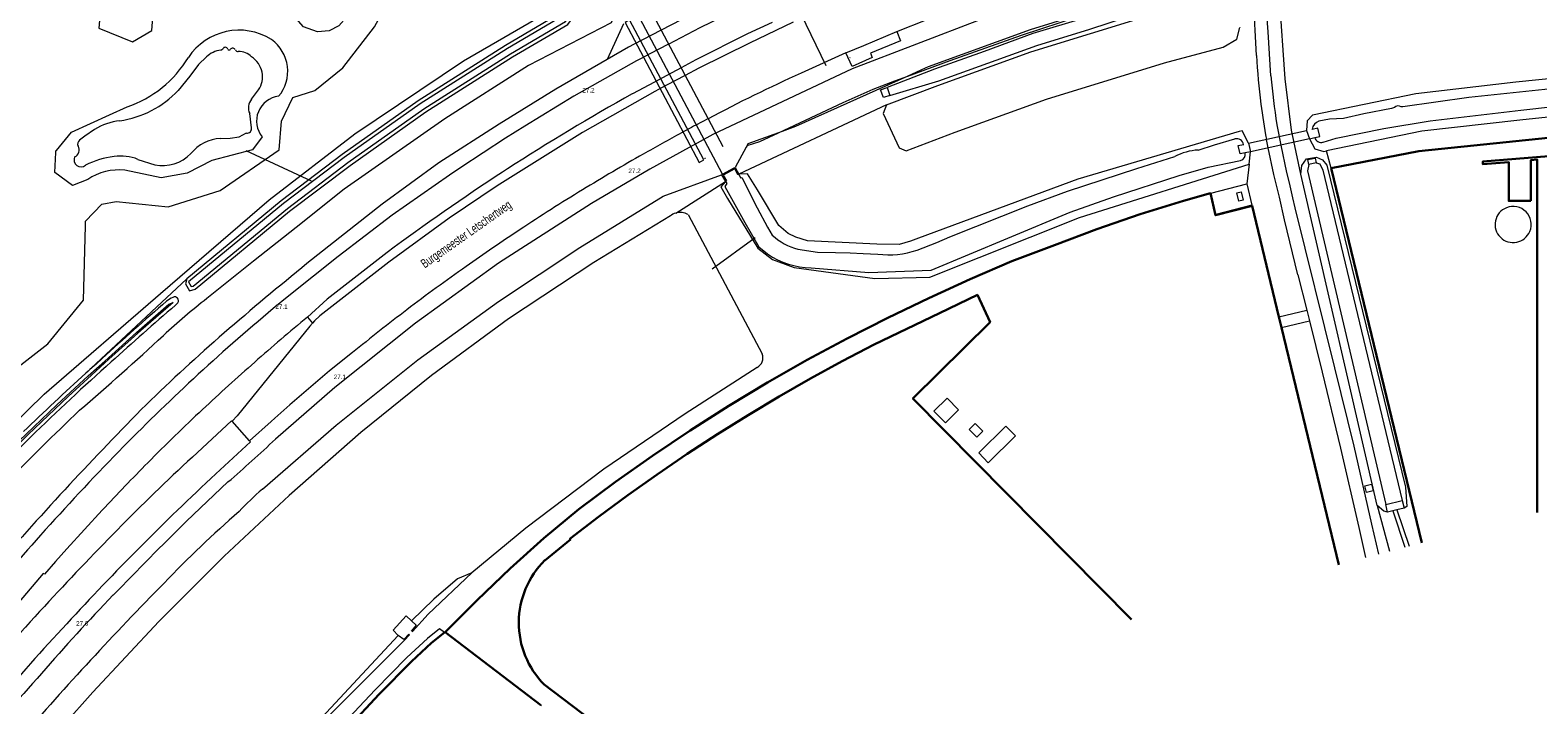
# Model space of a CAD drawing. Header units: metres. Extents: x 120324 to 133000, y 395500 to 402438.
# Tile 65 of 95: x 126851 to 127269, y 401912 to 402099. Entities that reach past the tile are written whole.
import ezdxf

# ---------------------------------------------------------------- set-up
doc = ezdxf.new("R2010")
doc.units = ezdxf.units.M
for name, pattern in [('DGN1', [76.057638, 0, -76.057638]), ('DGN2', [101.410184, 50.705092, -50.705092]), ('DGN3', [152.115276, 101.410184, -50.705092])]:
    doc.linetypes.add(name, pattern=pattern)
for name, color, linetype, lineweight, true_color in [('gg-afsc-erfafscheiding', 7, 'Continuous', 0, 0x00ff32), ('gg-afsc-faunaraster', 7, 'DGN2', 0, 0x96ff00), ('gg-afsc-hekwerk', 7, 'Continuous', 30, 0x00d228), ('gg-afsc-lijn faunaraster', 7, 'DGN1', 0, 0x96ff00), ('gg-bbg-lage trafo', 7, 'Continuous', 13, 0xff5000), ('gg-bbg-opslagtank', 7, 'Continuous', 0, 0xff5000), ('gg-bbg-overig bouwwerk', 7, 'Continuous', 0, 0xff5000), ('gg-knt-BGT kruinlijn', 7, 'Continuous', 0, 0x787878), ('gg-kntw-bovenkant insteek waterloop', 7, 'Continuous', 0, 0xa0a0ff), ('gg-kntw-waterlijn', 7, 'Continuous', 0, 0xaaebff), ('gg-kwrk-duiker nz buis', 7, 'DGN2', 0, 0x969696), ('gg-kwrk-duiker nz vlak', 7, 'DGN2', 0, 0x969696), ('gg-kwrk-faunavoorziening', 7, 'Continuous', 0, 0x007896), ('gg-kwrk-uitstroombak niveau min 01', 7, 'Continuous', 0, 0x477c96), ('gt-grn-groengrens', 7, 'Continuous', 0, 0x96c800), ('gt-grn-groengrens NZ', 7, 'DGN2', 0, 0x96c800), ('gt-grn-weggrens', 7, 'Continuous', 0, 0x787878), ('gt-knt-lijn portaal', 7, 'Continuous', 13, 0x8dafbb), ('gt-knt-waarschuwingshek', 7, 'DGN1', 0, 0x009600), ('gx-grn-maaiveld', 7, 'Continuous', 0, 0xb88d57)]:
    doc.layers.add(name, color=color, linetype=linetype, lineweight=lineweight, true_color=true_color)
for name, color, linetype, lineweight in [('gg-anno-openbare ruimte label', 7, 'Continuous', 13), ('gg-bbg-hoofdgebouw', 1, 'Continuous', 30), ('gg-knt-bovenkant onderkant talud', 7, 'Continuous', 0), ('gg-knt-onverhard', 7, 'DGN3', 0), ('gg-knt-verharding', 7, 'Continuous', 0), ('gt-anno-nummer hm paal', 7, 'Continuous', 0), ('gt-grn-vlakafsluiter', 6, 'DGN1', 0)]:
    doc.layers.add(name, color=color, linetype=linetype, lineweight=lineweight)
doc.styles.add('StyleArial', font='arial.ttf')

msp = doc.modelspace()

# ---------------------------------------------------------------- linework, layer by layer
at = {"layer": 'gg-afsc-erfafscheiding'}
msp.add_line((127015.31, 402100.77), (127010.76, 402090.87), dxfattribs=at)
at = {"layer": 'gg-afsc-faunaraster', "flags": 128}
for points in [[(127094.04, 402086.28), (127105.82, 402090.62), (127125.61, 402097.64), (127158.32, 402108.24), (127170.51, 402111.3), (127183.4, 402114.24), (127183.52, 402114.5)], [(127058.21, 402070.55), (127076.18, 402078.94), (127084.5, 402082.63), (127090.44, 402084.95), (127094.04, 402086.28)], [(127049.58, 402067.08), (127053.07, 402068.15), (127058.21, 402070.55)]]:
    msp.add_lwpolyline(points, dxfattribs=at)
at = {"layer": 'gg-afsc-hekwerk'}
for p, q in [((127236.47, 401956.94), (127211.35, 402060.72)), ((127189.43, 402050.31), (127196.85, 402019.58)), ((127196.85, 402019.58), (127197.56, 402016.61)), ((126965.71, 401932.05), (126965.9, 401932.2))]:
    msp.add_line(p, q, dxfattribs=at)
at = {"layer": 'gg-afsc-hekwerk', "flags": 128}
for points in [[(127211.35, 402060.72), (127235.68, 402065.47), (127310.9, 402073.23), (127346.07, 402075.93), (127378.85, 402076.93), (127411.63, 402077.72), (127455.57, 402077.49), (127455.51, 401977.87)], [(126965.9, 401932.2), (126974.78, 401941.08), (126983.9, 401949.78), (126993.23, 401958.23), (127002.93, 401966.29), (127013.05, 401973.79), (127023.33, 401981.07), (127033.8, 401988.09), (127044.45, 401994.87), (127055.24, 402001.38), (127066.16, 402007.62), (127077.26, 402013.59), (127088.5, 402019.28), (127099.87, 402024.73), (127111.31, 402030.02), (127122.9, 402034.94), (127134.67, 402039.45), (127146.48, 402043.85), (127158.41, 402047.97), (127170.48, 402051.68), (127177.93, 402053.79), (127179.34, 402047.71), (127189.43, 402050.31)], [(127197.56, 402016.61), (127213.44, 401950.85)], [(126844.82, 401787.01), (126852.16, 401797.32), (126859.6, 401807.52), (126867.12, 401817.67), (126874.76, 401827.73), (126882.48, 401837.72), (126890.28, 401847.65), (126898.17, 401857.52), (126906.16, 401867.33), (126914.18, 401877.11), (126922.34, 401886.77), (126930.57, 401896.38), (126939.02, 401905.78), (126947.65, 401915), (126956.54, 401924.03), (126962.11, 401929.18), (126965.71, 401932.05)], [(126965.9, 401932.2), (126992.38, 401911.94), (126992.32, 401911.86)]]:
    msp.add_lwpolyline(points, dxfattribs=at)
at = {"layer": 'gg-afsc-lijn faunaraster'}
for p, q in [((127037.92, 402063.51), (127049.58, 402067.08)), ((127037.76, 402063.46), (127037.92, 402063.51))]:
    msp.add_line(p, q, dxfattribs=at)
at = {"layer": 'gg-afsc-lijn faunaraster', "flags": 128}
for points in [[(127094.04, 402086.28), (127105.82, 402090.62), (127125.61, 402097.64), (127158.32, 402108.24), (127170.51, 402111.3), (127183.4, 402114.24), (127183.52, 402114.5)], [(127058.21, 402070.55), (127076.18, 402078.94), (127084.5, 402082.63), (127090.44, 402084.95), (127094.04, 402086.28)], [(127049.58, 402067.08), (127053.07, 402068.15), (127058.21, 402070.55)]]:
    msp.add_lwpolyline(points, dxfattribs=at)
at = {"layer": 'gg-bbg-hoofdgebouw', "flags": 128}
for points in [[(127266.69, 402051.7), (127260.55, 402051.7), (127260.56, 402062.45), (127253.42, 402061.86), (127253.35, 402062.57), (127303.74, 402066.69), (127303.81, 402066), (127299.2, 402065.54), (127299.19, 402063.1), (127359.45, 402063.12)], [(127268.43, 401965.38), (127268.44, 402063.12), (127266.71, 402062.97), (127266.69, 402051.7)], [(126993.51, 401952.08), (127000.57, 401957.88), (127000.45, 401958.03), (127008.41, 401964.16), (127016.47, 401970.11), (127024.63, 401975.91), (127032.92, 401981.55), (127041.32, 401987), (127049.81, 401992.32), (127058.4, 401997.46), (127067.09, 402002.46), (127075.86, 402007.3), (127084.76, 402011.89), (127093.79, 402016.25), (127102.85, 402020.55), (127113.35, 402025.63), (127116.88, 402018.11), (127095.48, 401996.97), (127156.03, 401935.69)], [(127067.21, 401861.65), (126993.33, 401917.65)]]:
    msp.add_lwpolyline(points, dxfattribs=at)
at = {"layer": 'gg-bbg-hoofdgebouw'}
msp.add_arc((127010.63, 401934.78), 24.34, 134.6773, 224.7137, dxfattribs=at)
at = {"layer": 'gg-bbg-lage trafo', "flags": 128}
for points in [[(127185.22, 402053.88), (127186.42, 402054.17), (127186.98, 402051.91), (127185.78, 402051.62), (127185.22, 402053.88)], [(127112.73, 401989.99), (127114.86, 401987.89), (127113.16, 401986.18), (127111.04, 401988.29), (127112.73, 401989.99)]]:
    msp.add_lwpolyline(points, dxfattribs=at)
at = {"layer": 'gg-bbg-opslagtank'}
for start, end in [(111.7424, 225.1572), (337.5631, 111.743), (225.1578, 337.5593)]:
    msp.add_arc((127261.78, 402045.14), 5.01, start, end, dxfattribs=at)
at = {"layer": 'gg-bbg-overig bouwwerk', "flags": 128}
for points in [[(127104.93, 401996.98), (127108.14, 401993.75), (127104.52, 401990.16), (127101.31, 401993.39), (127104.93, 401996.98)], [(127121.22, 401989.28), (127123.88, 401986.58), (127116.37, 401979.12), (127113.72, 401981.83), (127121.22, 401989.28)]]:
    msp.add_lwpolyline(points, dxfattribs=at)
at = {"layer": 'gg-knt-BGT kruinlijn'}
for p, q in [((127025.74, 402098.97), (127020.52, 402096.27)), ((127020.52, 402096.27), (127018.3, 402095.12)), ((127035.7, 402067.68), (127033.51, 402066.48)), ((126905.72, 401973.8), (126894.26, 401962.95))]:
    msp.add_line(p, q, dxfattribs=at)
at = {"layer": 'gg-knt-BGT kruinlijn', "flags": 128}
for points in [[(127183.85, 402124.73), (127183.33, 402123.24), (127156.41, 402116.38), (127132.14, 402108.9), (127078.62, 402088.26), (127040.03, 402070.05), (127035.7, 402067.68)], [(127051.02, 402111.22), (127034.15, 402103.33), (127025.74, 402098.97)], [(127018.3, 402095.12), (127016.65, 402094.27), (127010.76, 402090.87)], [(127010.76, 402090.87), (126996.56, 402082.66), (126980.89, 402072.98), (126964.12, 402062.21), (126948.48, 402050.82), (126927.6, 402034.29)], [(127033.51, 402066.48), (127022.59, 402060.49), (127006.48, 402050.96), (126980.69, 402034.43), (126957.65, 402017.81), (126935.36, 402000.02), (126918.87, 401985.66)]]:
    msp.add_lwpolyline(points, dxfattribs=at)
at = {"layer": 'gg-knt-BGT kruinlijn'}
for centre, radius, start, end in [((127482.03, 401348.92), 881.55, 128.97134, 130.91461), ((127246.85, 401621.13), 521.81, 130.9756, 134.2016), ((127626.74, 401260.64), 1045.31, 135.35351, 137.03479), ((126644.17, 402277.02), 400.44, 310.78, 313.3133), ((127520.14, 401363.05), 897.51, 137.18098, 139.17205), ((127828.73, 401015.69), 1330.62, 134.61079, 135.85275), ((127221.49, 401605.11), 484.36, 135.8517, 139.3384), ((127377.47, 401450.53), 703.57, 138.06563, 140.48864)]:
    msp.add_arc(centre, radius, start, end, dxfattribs=at)
at = {"layer": 'gg-knt-bovenkant onderkant talud'}
for p, q in [((127098.88, 402088.46), (127094.04, 402086.28)), ((127059.96, 402071.19), (127058.21, 402070.55)), ((127049.32, 402066.61), (127046.26, 402060.95)), ((127049.58, 402067.08), (127049.32, 402066.61)), ((126912.77, 402034.97), (126899.85, 402024.64))]:
    msp.add_line(p, q, dxfattribs=at)
at = {"layer": 'gg-knt-bovenkant onderkant talud', "flags": 128}
for points in [[(127183.52, 402114.5), (127156.93, 402108.12), (127128.01, 402099.08), (127099.71, 402088.83), (127098.88, 402088.46)], [(127015.55, 402109.69), (127011.89, 402101.01), (126989, 402089.2), (126965.77, 402074.38), (126937.91, 402054.93), (126924.58, 402044.32), (126912.77, 402034.97)], [(127094.04, 402086.28), (127062.94, 402072.28), (127059.96, 402071.19)], [(127058.21, 402070.55), (127049.79, 402067.47), (127049.58, 402067.08)], [(126915.25, 401971.76), (126935.7, 401989.5), (126958.28, 402007.66), (126980.64, 402023.84), (127003.2, 402038.79), (127026.27, 402052.97), (127042.48, 402058.93)], [(126973.31, 401948.62), (126969.31, 401946.91), (126962.75, 401941.34), (126956.56, 401935.32)], [(126861.71, 401822.37), (126873.06, 401838.36), (126884.02, 401852.11), (126891.98, 401862.21), (126901.04, 401872.75), (126909.86, 401883.4), (126918.88, 401894.54), (126929.2, 401905.82), (126952.91, 401931.28)]]:
    msp.add_lwpolyline(points, dxfattribs=at)
at = {"layer": 'gg-knt-bovenkant onderkant talud'}
for centre, radius, start, end in [((127053.08, 401832.01), 246.14, 128.5005, 132.1743), ((126383.65, 402554.45), 738.79, 310.61711, 313.03333), ((127433.94, 401395.5), 825.79, 133.58603, 135.62556), ((126968.31, 401909.52), 81.79, 130.4482, 136.6985), ((127122.41, 401721.07), 324.71, 131.1395, 136.2074), ((127492.6, 401349.71), 849.02, 135.406, 137.40106), ((127231.11, 401583.03), 498.63, 136.7978, 140.1675)]:
    msp.add_arc(centre, radius, start, end, dxfattribs=at)
at = {"layer": 'gg-knt-onverhard', "flags": 128}
for points in [[(127184.12, 402114.64), (127183.56, 402113.36), (127173.45, 402111.18), (127160.27, 402107.84), (127143.23, 402102.45), (127128.74, 402098.07), (127115.18, 402093.05), (127101.49, 402088.22), (127088.37, 402083.13)], [(127089.1, 402080.9), (127102.65, 402084.99), (127116.2, 402089.82), (127129.78, 402094.72), (127144.51, 402099.3), (127161.12, 402104.7), (127174.22, 402107.89), (127182.89, 402109.46), (127185.52, 402108.48)]]:
    msp.add_lwpolyline(points, dxfattribs=at)
at = {"layer": 'gg-knt-verharding'}
for p, q in [((127027.77, 402095.15), (127022.56, 402092.43)), ((127022.56, 402092.43), (127020.35, 402091.27)), ((127076.88, 402092.67), (127064.48, 402087.07)), ((127026.08, 402085.81), (127023.87, 402084.63)), ((127031.26, 402088.57), (127026.08, 402085.81)), ((127032.38, 402086.46), (127027.19, 402083.71)), ((127023.87, 402084.63), (127017.75, 402081.37)), ((127027.19, 402083.71), (127024.98, 402082.54)), ((127088.37, 402083.13), (127089.1, 402080.9)), ((127038.75, 402074.46), (127038.29, 402074.22)), ((127033.56, 402071.72), (127031.35, 402070.54)), ((126983.13, 402060.54), (126981.8, 402059.68)), ((127187.97, 402056.39), (127189.42, 402050.47)), ((127202.16, 402031.2), (127204.59, 402021.42)), ((126927.72, 402019.5), (126929.13, 402017.82)), ((127196.85, 402019.58), (127204.59, 402021.42)), ((127204.59, 402021.42), (127205.33, 402018.41)), ((127197.56, 402016.61), (127205.33, 402018.41)), ((126917.64, 401990.56), (126911.71, 401985.15))]:
    msp.add_line(p, q, dxfattribs=at)
at = {"layer": 'gg-knt-verharding', "flags": 128}
for points in [[(127194.67, 402086.3), (127193.88, 402098.5), (127193.67, 402102.12), (127193.41, 402105.73), (127193.12, 402109.14), (127192.77, 402112.54)], [(127190.71, 402092.01), (127190.37, 402097.21), (127190.09, 402102.41), (127189.73, 402106.92)], [(127091.04, 402098.58), (127099.47, 402101.98), (127101.15, 402102.6)], [(127056.51, 402101.13), (127049.66, 402097.96), (127035.31, 402090.73), (127031.26, 402088.57)], [(127062.27, 402101.17), (127050.21, 402095.39), (127036.18, 402088.47), (127032.38, 402086.46)], [(127076.88, 402092.67), (127081.85, 402094.77), (127091.04, 402098.58)], [(127091.04, 402098.58), (127092.05, 402096.08), (127083.74, 402092.63), (127084.2, 402091.4), (127078.61, 402088.9), (127076.88, 402092.67)], [(127020.35, 402091.27), (127018.86, 402090.5), (127001.57, 402080.68), (126988, 402072.39)], [(127024.98, 402082.54), (127023.98, 402082.01), (127003.97, 402070.66), (126980.27, 402055.85), (126967.04, 402046.89), (126950.24, 402034.74), (126931.14, 402019.86), (126929.71, 402018.46), (126929.13, 402017.82)], [(127089.1, 402080.9), (127087.3, 402080.29), (127086.47, 402082.44), (127088.37, 402083.13)], [(126988, 402072.39), (126982.63, 402069.11), (126970.23, 402060.91)], [(127202.16, 402031.2), (127198.45, 402046.48), (127197.03, 402052.69), (127195.51, 402059), (127193.91, 402066.39), (127193.43, 402068.74)], [(127196.32, 402072.8), (127197.42, 402067.16), (127199.01, 402059.59), (127199.71, 402056.69), (127200.63, 402052.49), (127201.28, 402049.77)], [(126970.23, 402060.91), (126967.08, 402058.83), (126951.22, 402047.72), (126936.25, 402036.32), (126922.54, 402025.36), (126918.27, 402021.85)], [(127189.42, 402050.47), (127179.43, 402047.87), (127177.98, 402053.81), (127187.97, 402056.39)], [(127201.28, 402049.77), (127212.28, 402005.41), (127217.6, 401983.71), (127222.55, 401962.14), (127224.45, 401953.76)], [(126949.85, 402037.41), (126933.23, 402024.47), (126927.72, 402019.5)], [(126929.13, 402017.82), (126928.38, 402016.98), (126908.23, 401992.15), (126906.84, 401990.62)], [(127205.33, 402018.41), (127208.86, 402004.18), (127213.95, 401983.13), (127218.99, 401961.15), (127220.88, 401952.82)], [(126940.21, 402009.69), (126933.89, 402004.55), (126922.87, 401995.2), (126918.73, 401991.51), (126917.64, 401990.56)], [(126895.88, 401980.7), (126901.3, 401985.71), (126906.69, 401990.74), (126906.84, 401990.62)], [(126911.71, 401985.15), (126911.96, 401984.92), (126902.33, 401976.02)], [(127220.73, 401972.71), (127222.57, 401973.2), (127223.01, 401971.37), (127221.17, 401970.89), (127220.73, 401972.71)], [(126870.9, 401966.02), (126865.95, 401960.65), (126861.05, 401955.23), (126857.93, 401951.74), (126854.84, 401948.24), (126854.51, 401948.47), (126840.1, 401931.51)], [(126952.91, 401931.28), (126951.52, 401932.69), (126955.06, 401936.69), (126956.56, 401935.32)], [(126956.56, 401935.32), (126957.86, 401934.13), (126956.57, 401932.55)], [(126965.71, 401932.05), (126964.3, 401933.08), (126960.96, 401930.41), (126955.26, 401925.13), (126946.49, 401916.17), (126937.68, 401906.86), (126929.27, 401897.43), (126921.01, 401887.81), (126912.89, 401878.22), (126896.89, 401858.62), (126888.96, 401848.75), (126881.09, 401838.71), (126873.26, 401828.62), (126865.74, 401818.65), (126858.27, 401808.55), (126850.84, 401798.4)], [(126955.82, 401931.6), (126954.41, 401930.16), (126952.91, 401931.28)]]:
    msp.add_lwpolyline(points, dxfattribs=at)
at = {"layer": 'gg-knt-verharding'}
for centre, radius, start, end in [((127362.09, 402100), 171.57, 182.6701, 187.1931), ((127260.01, 401655.63), 473.68, 114.3803, 117.8465), ((127375.78, 402101.56), 181.76, 184.8158, 189.104), ((127331.17, 401521.09), 641.99, 119.22269, 122.82887), ((127339.14, 402096.95), 148.41, 187.1348, 190.9584), ((127263.13, 401641.79), 487.39, 117.4727, 118.1013), ((127264.43, 401639.31), 490.19, 118.391, 119.8064), ((127318.22, 401540.96), 602.27, 119.59557, 121.45334), ((127338.57, 401513.91), 652.04, 123.17294, 126.59586), ((127237.2, 401669.44), 450.4, 121.1898, 123.7984), ((127300.24, 401567.17), 570.47, 123.3459, 125.1646), ((127253.62, 401631.26), 491.22, 125.0243, 127.3948), ((127237.39, 401636.99), 499.95, 129.6644, 133.0428), ((127391.12, 401464.59), 722.96, 129.8648, 131.38823), ((127458.94, 401364), 828.24, 127.45103, 128.77749), ((127249.21, 401621.83), 511.16, 131.107, 133.2925), ((127324.51, 401540.87), 629.67, 132.86679, 135.49413), ((127226.81, 401641.73), 481.33, 132.9764, 135.4961), ((127390.13, 401480.85), 718.55, 135.74882, 138.2821), ((127250.38, 401613.19), 518.16, 135.0717, 137.0838), ((127257.9, 401586.62), 535.13, 132.5718, 135.6749), ((127406.85, 401433.1), 741.15, 132.9009, 137.42847), ((127476.94, 401366.03), 845.97, 135.35259, 137.33769), ((127626.37, 401263.05), 1039.84, 137.98675, 139.58529), ((127501.71, 401343.64), 879.36, 137.35866, 139.37856), ((127453.92, 401385.54), 808, 137.20231, 139.32103)]:
    msp.add_arc(centre, radius, start, end, dxfattribs=at)
at = {"layer": 'gg-kntw-bovenkant insteek waterloop'}
for p, q in [((126872.85, 402075.49), (126877.75, 402077.72)), ((127204.57, 402071.17), (127205.38, 402068.91)), ((127188.48, 402067.66), (127188.98, 402065.3)), ((127188.68, 402061.87), (127188.98, 402065.3)), ((127042.75, 402059.08), (127045.99, 402060.81)), ((127045.99, 402060.81), (127046.26, 402060.95)), ((127042.48, 402058.93), (127042.75, 402059.08)), ((127042.48, 402058.93), (127043.56, 402057.06)), ((127224.09, 401967.29), (127202.97, 402059.05)), ((127033.17, 402047.87), (127053.71, 402009.26)), ((126894.3, 402030.13), (126893.94, 402028.66)), ((126891.16, 402022.77), (126891.84, 402023.45)), ((127228.41, 401965.78), (127227.01, 401965.46)), ((127229.59, 401966.04), (127228.41, 401965.78)), ((127231.57, 401966.49), (127229.59, 401966.04))]:
    msp.add_line(p, q, dxfattribs=at)
at = {"layer": 'gg-kntw-bovenkant insteek waterloop', "flags": 128}
for points in [[(127088.19, 402078.26), (127102.36, 402083.67), (127128.15, 402092.97), (127161.23, 402103.17), (127180.6, 402107.73), (127181.67, 402106.54), (127182.6, 402103.81), (127185.99, 402101.83)], [(126893.94, 402028.66), (126895.1, 402026.74), (126896.59, 402027.19), (126922.81, 402048.82), (126939.53, 402061.53), (126960.52, 402076.33), (126984.54, 402091.59), (126999.86, 402100.6), (127001.4, 402102.58), (127000.55, 402103.93), (126998.09, 402103.87)], [(126998.09, 402103.87), (126982.6, 402094.76), (126958.45, 402079.42), (126937.33, 402064.53), (126920.5, 402051.73), (126894.3, 402030.13)], [(127088.19, 402078.26), (127087.27, 402075.87), (127091.68, 402066.37), (127093.6, 402065.56), (127107.16, 402070.73), (127132.52, 402079.88), (127165.15, 402089.94), (127181.48, 402094.3), (127185.23, 402096.52), (127186.05, 402099.77)], [(127517.58, 402086.25), (127517.61, 402087.22), (127516.44, 402089.1), (127514.15, 402090.25), (127486.08, 402091.49), (127449.4, 402092.85), (127419.32, 402093.09), (127389.37, 402092.7), (127352.03, 402091.31), (127319.73, 402089.68), (127290.71, 402087.42), (127262.49, 402084.54), (127234.8, 402081.38), (127206.2, 402075.46), (127204.7, 402073.9), (127204.57, 402071.17)], [(127448.21, 402082.86), (127419.34, 402083.09), (127389.62, 402082.7), (127352.47, 402081.32), (127320.55, 402079.21), (127291.65, 402076.97), (127263.62, 402074.1), (127236.47, 402071), (127210.09, 402065.54)], [(126858.2, 402065.69), (126862.33, 402070.7), (126872.85, 402075.49)], [(126915.23, 402069.41), (126912.48, 402065.8), (126901.24, 402062.84), (126894.41, 402059.34), (126887.19, 402058.03), (126877.13, 402060.18)], [(127188.48, 402067.66), (127186.75, 402071.14), (127185.84, 402070.9), (127141.18, 402057.71), (127097.05, 402041.36), (127094.82, 402040.48), (127091.72, 402039.6), (127085.48, 402039.65), (127066.25, 402040.58), (127063.06, 402041.59), (127060.92, 402042.61), (127058.34, 402044.84), (127052.4, 402054.76), (127049.7, 402059.15), (127047.27, 402059.05)], [(127205.38, 402068.91), (127206.82, 402066.1), (127209.34, 402065.39), (127210.09, 402065.54)], [(126866.88, 402057.61), (126862.67, 402055.98), (126857.76, 402059.54), (126858.05, 402065.1)], [(126858.05, 402065.1), (126858.07, 402065.53), (126858.2, 402065.69)], [(127043.56, 402057.06), (127042.27, 402055.61), (127044.14, 402052.33), (127052.53, 402038.57), (127056.55, 402035.45), (127062.59, 402033.23), (127084.96, 402030.18), (127100.21, 402030.57), (127141.62, 402047.08), (127188.68, 402061.87)], [(127202.97, 402059.05), (127203.23, 402061.52), (127204.54, 402063.32), (127207.27, 402063.83), (127208.99, 402063.03), (127210.16, 402061.59), (127231.92, 401972.39), (127232.28, 401966.97), (127231.57, 401966.49)], [(127028.29, 402047.52), (127007.04, 402034.58), (126983.45, 402018.99), (126962.13, 402003.33), (126942.51, 401987.54), (126922.68, 401970), (126904.68, 401953.27), (126886.54, 401935.1), (126868.3, 401915.54), (126851.82, 401897.1), (126835.91, 401877.7), (126820.09, 401857.04), (126805.63, 401836.53), (126792.86, 401818.74), (126789.62, 401814.41)], [(127052.32, 402005.55), (127032.4, 401992.66), (127009.87, 401977.31), (126988.23, 401961.01), (126973.31, 401948.62)], [(127227.01, 401965.46), (127225.97, 401965.72), (127224.09, 401967.29)], [(126956.8, 401932.37), (126961.22, 401937.17), (126973.31, 401948.62)], [(126955.98, 401931.47), (126954.58, 401929.96), (126929.82, 401905.08), (126920.07, 401893.15), (126910.91, 401882.69), (126901.73, 401872.02), (126893.15, 401861.34), (126885.51, 401851.47), (126877.75, 401841.51), (126869.74, 401831.38), (126863.05, 401820.66), (126855.2, 401810.67), (126847.34, 401800.89)]]:
    msp.add_lwpolyline(points, dxfattribs=at)
at = {"layer": 'gg-kntw-bovenkant insteek waterloop'}
for centre, radius, start, end in [((126908.78, 402082.21), 16.78, 57.5749, 146.8014), ((126911.48, 402087.6), 10.8, 320.0143, 54.3139), ((126867.3, 402108.09), 32.12, 288.985, 328.6816), ((126920.54, 402073.81), 6.9, 96.5889, 219.6292), ((126875.51, 402044.9), 15.36, 83.9463, 124.1814), ((127030.99, 402044.17), 4.3, 106.5997, 128.8756), ((127030.98, 402044.18), 4.29, 59.3217, 106.5317), ((127341.98, 401496.64), 695.29, 130.68609, 132.65315), ((127420.66, 401405.1), 813.56, 130.60499, 132.27683), ((126892.6, 402019.52), 5.82, 111.3079, 131.7875), ((126890.98, 402024.03), 1.04, 325.917, 118.5278), ((127313.08, 401513.56), 660.98, 131.7014, 134.34708), ((127301.89, 401521.79), 649.74, 131.55599, 132.09538), ((127051.02, 402008.15), 2.91, 296.6093, 22.3767), ((127302.6, 401521.01), 650.79, 132.09541, 134.17508), ((127442.46, 401371.41), 853.1, 133.88754, 135.8834)]:
    msp.add_arc(centre, radius, start, end, dxfattribs=at)
at = {"layer": 'gg-kntw-waterlijn'}
for p, q in [((126912.28, 402079.87), (126914.16, 402082.42)), ((126912.22, 402071.95), (126911.74, 402075.88)), ((126880.77, 402063.2), (126885.43, 402061.66))]:
    msp.add_line(p, q, dxfattribs=at)
at = {"layer": 'gg-kntw-waterlijn', "flags": 128}
for points in [[(126894.77, 402029.22), (126895.55, 402027.92), (126896.11, 402028.09), (126922.19, 402049.6), (126938.94, 402062.34), (126959.97, 402077.16), (126984.02, 402092.44), (126999.19, 402101.37), (127000.18, 402102.64), (127000.01, 402102.92), (126998.37, 402102.88)], [(126998.37, 402102.88), (126983.12, 402093.91), (126959.01, 402078.59), (126937.92, 402063.72), (126921.12, 402050.95), (126894.77, 402029.22)], [(126899.77, 402091.56), (126897.59, 402089.5), (126895.19, 402086.23), (126891.93, 402082.31)], [(127209.1, 402067.95), (127212.74, 402069.08), (127225.97, 402071.73), (127238.75, 402073.84), (127263.88, 402076.87), (127289.36, 402079.7), (127322.66, 402082.34), (127353.39, 402084.26), (127407.96, 402085.66), (127449.37, 402085.46), (127481.03, 402084.63), (127516.07, 402083.95)], [(127272.27, 402082.75), (127249.52, 402080.29), (127231.26, 402077.74), (127230.71, 402077.74)], [(127228.9, 402077.59), (127228.09, 402077.26), (127220.38, 402075.77), (127214.74, 402074.5), (127210.87, 402074.36), (127207.99, 402073.75)], [(126868.78, 402071.47), (126866.03, 402069.65), (126864.62, 402068.5)], [(126903.68, 402068.97), (126906.33, 402069.09), (126908.85, 402069.39), (126910.85, 402070.5)], [(127174.54, 402065.78), (127179.01, 402067.2), (127184.7, 402068.84)], [(127067.27, 402033.16), (127083.27, 402031.84), (127100.51, 402032.45), (127121.8, 402041.4), (127139.01, 402048.56), (127151.05, 402052.83), (127169.28, 402058.72), (127177.33, 402061.07), (127186.25, 402062.88)], [(127096.63, 402038.03), (127102.11, 402040.11), (127105.7, 402041.72), (127127.36, 402050.36), (127138.27, 402054.35), (127157.5, 402060.7), (127168.01, 402063.94)], [(127205.2, 402061.75), (127204.76, 402060), (127226.52, 401967.58)], [(127207.23, 402062.2), (127208.22, 402061.93), (127209.06, 402060.21), (127231.04, 401968.68)], [(127043.56, 402057.06), (127043.94, 402056.5), (127043.34, 402055.64), (127048.89, 402045.74), (127052.75, 402038.93), (127055.23, 402036.99)], [(127047.27, 402059.05), (127047.72, 402058.11), (127048.12, 402058.15), (127052.34, 402049.74), (127055.2, 402044.44), (127056.52, 402042.22)], [(127063.64, 402038.3), (127069.04, 402037.52), (127074.03, 402037.35), (127078.06, 402037.26), (127081.7, 402037.09), (127085.74, 402036.93)], [(126890.51, 402023.53), (126881.55, 402015.73), (126872.71, 402007.8), (126867.91, 402003.4), (126861.41, 401997.5), (126850.37, 401986.95), (126839.74, 401976.55), (126829.3, 401965.97), (126818.77, 401955.17), (126808.56, 401944.08), (126798.43, 401932.78), (126788.5, 401921.29), (126779.01, 401909.98), (126769.53, 401898.65), (126759.84, 401887.36), (126750.29, 401875.95), (126740.57, 401864.61), (126735.8, 401859.2), (126735.33, 401859.61)], [(126735.33, 401859.61), (126739.8, 401864.82), (126746.32, 401872.51), (126753.79, 401881.11), (126761.04, 401889.89), (126768.97, 401899.46), (126778.7, 401911.32), (126788.74, 401922.92), (126798.3, 401933.58), (126807.75, 401944.32), (126818.04, 401955.44), (126828.49, 401966.41), (126839.01, 401976.84), (126849.77, 401987.03), (126858.32, 401995.19), (126867, 402003.17), (126871.57, 402007.26), (126880.4, 402015.26), (126889.37, 402023.11), (126890.51, 402023.53)]]:
    msp.add_lwpolyline(points, dxfattribs=at)
at = {"layer": 'gg-kntw-waterlijn'}
for centre, radius, start, end in [((126903.62, 402094.32), 0.847, 276.5031, 325.2838), ((126904.96, 402093.53), 0.716, 17.2923, 153.9103), ((126907.02, 402093.17), 0.817, 25.7077, 140.8047), ((126904.64, 402086.57), 6.97, 97.561, 134.2862), ((126906.03, 402093.95), 0.445, 208.7747, 322.9449), ((126908.53, 402093.95), 0.877, 209.1574, 273.4845), ((126908.86, 402088.48), 4.61, 42.2727, 93.4618), ((126908.84, 402086.09), 6.46, 325.317, 58.0191), ((126871.77, 402101.3), 27.7, 278.1829, 316.7164), ((126915.04, 402077.46), 3.67, 138.8619, 205.6449), ((127229.9, 402076.58), 1.41, 54.6671, 134.8602), ((126877.42, 402057.8), 16.17, 96.057, 122.3036), ((127208.7, 402071.28), 2.57, 106.067, 174.7714), ((126904, 402058.21), 10.77, 91.6897, 142.4181), ((126911.04, 402071.69), 1.21, 261.0344, 12.0179), ((127185.24, 402067.1), 1.82, 7.2093, 107.4636), ((127208.56, 402069.71), 1.83, 195.2045, 287.0289), ((126862.36, 402065.79), 2.11, 294.7378, 29.7182), ((126865.41, 402067.41), 1.35, 126.1628, 205.2633), ((126887.51, 402072.66), 11.2, 259.2913, 315.2548), ((127175.37, 402050.3), 15.5, 93.0617, 118.3418), ((127185.78, 402064.63), 1.81, 285.045, 11.8425), ((126864.99, 402063.03), 1.94, 154.55, 311.1603), ((126876.95, 402040.38), 23.74, 96.7811, 116.752), ((126876.05, 402051.19), 12.9, 68.5304, 98.4797), ((127067.64, 402053.96), 16.17, 226.5602, 255.6662), ((127067.7, 402055.34), 22.19, 235.8084, 268.9016), ((127088.8, 402061.18), 24.44, 262.8208, 288.7108)]:
    msp.add_arc(centre, radius, start, end, dxfattribs=at)
at = {"layer": 'gg-kwrk-duiker nz buis'}
for p, q in [((127019.06, 402111.57), (127045.99, 402060.81)), ((127042.75, 402059.08), (127015.82, 402109.83)), ((126928.84, 402057.15), (126910.72, 402065.6)), ((127039.84, 402032.88), (127051.79, 402041.56))]:
    msp.add_line(p, q, dxfattribs=at)
at = {"layer": 'gg-kwrk-duiker nz vlak'}
for p, q in [((127188.48, 402067.66), (127204.57, 402071.17)), ((127205.38, 402068.91), (127188.98, 402065.3)), ((127228.41, 401965.78), (127231.8, 401955.7)), ((127229.59, 401966.04), (127232.96, 401956.01))]:
    msp.add_line(p, q, dxfattribs=at)
at = {"layer": 'gg-kwrk-faunavoorziening', "flags": 128}
msp.add_lwpolyline([(127036.29, 402062.35), (127037.59, 402063.03), (127016.93, 402101.87), (127015.74, 402101.14), (127036.29, 402062.35)], dxfattribs=at)
at = {"layer": 'gg-kwrk-uitstroombak niveau min 01'}
for p, q in [((127205.38, 402068.91), (127206.8, 402069.22)), ((127188.98, 402065.3), (127187.55, 402065)), ((127046.13, 402060.54), (127042.89, 402058.82)), ((127046.26, 402060.95), (127047.27, 402059.05)), ((127204.92, 402063.14), (127206.89, 402063.57)), ((127205.2, 402061.75), (127204.92, 402063.14)), ((127207.23, 402062.2), (127205.2, 402061.75)), ((127206.89, 402063.57), (127207.23, 402062.2)), ((127226.52, 401967.58), (127231.04, 401968.68)), ((127231.04, 401968.68), (127231.57, 401966.49)), ((127227.01, 401965.46), (127226.52, 401967.58)), ((126955.98, 401931.47), (126955.82, 401931.6)), ((126956.8, 401932.37), (126956.57, 401932.55))]:
    msp.add_line(p, q, dxfattribs=at)
at = {"layer": 'gg-kwrk-uitstroombak niveau min 01', "flags": 128}
for points in [[(127206.8, 402069.22), (127208.21, 402069.54), (127207.71, 402071.86), (127206.14, 402071.51)], [(127187.55, 402065), (127186.12, 402064.7), (127185.61, 402067), (127187.04, 402067.33)], [(127047.27, 402059.05), (127047.01, 402058.91), (127046.13, 402060.54)], [(127042.89, 402058.82), (127043.82, 402057.21), (127043.56, 402057.06)]]:
    msp.add_lwpolyline(points, dxfattribs=at)
at = {"layer": 'gt-grn-groengrens'}
for p, q in [((127088.19, 402078.26), (127047.27, 402059.05)), ((127211.35, 402060.72), (127210.09, 402065.54)), ((127029.76, 402048.29), (127043.56, 402057.06)), ((126866.33, 402003.92), (126894.3, 402030.13))]:
    msp.add_line(p, q, dxfattribs=at)
at = {"layer": 'gt-grn-groengrens', "flags": 128}
for points in [[(126875.36, 402127.22), (126872.37, 402127.48), (126869.96, 402099.59), (126879.24, 402095.73), (126884.59, 402098.86), (126893.81, 402218.52), (126891.13, 402222.81)], [(126925.06, 402109.98), (126934.97, 402128.93), (126938.43, 402132.64), (126941.2, 402133.88), (126944.45, 402133.97), (126948.18, 402132.35), (126953.72, 402127), (126956.01, 402122.41), (126955.53, 402118.78), (126953.72, 402115.24), (126948.47, 402108.91), (126945.21, 402108.07), (126941.11, 402108.26), (126939.39, 402105.68), (126938.53, 402102.63), (126936.43, 402100.24), (126933.75, 402098.8), (126930.5, 402098.52), (126926.68, 402099.95), (126924.58, 402102.24), (126924.29, 402106.64), (126925.06, 402109.98)], [(126839.12, 401999.15), (126855.81, 402012.05), (126865.67, 402024.2), (126866.2, 402044.73), (126866.23, 402046.02), (126870.79, 402050.76), (126874.77, 402051.52), (126889.18, 402050), (126903.6, 402054.56), (126919.88, 402065.83), (126920.54, 402073.81), (126923.7, 402080.36), (126929.77, 402082.26), (126937.54, 402088.52), (126946.27, 402099.9), (126949.43, 402105.6), (126955.84, 402110.58), (126984.96, 402116.6), (126986.85, 402120.59), (126991.4, 402122.29), (127002.4, 402119.26), (127007.13, 402120.02)], [(126732.97, 401857.63), (126733.52, 401860.65), (126743.26, 401877.55), (126780.22, 401919.44), (126817.17, 401961.33), (126854.75, 401998.13), (126887.01, 402025.99), (126917.11, 402051.99), (126940.9, 402070.24), (126970.96, 402090.45), (126998.63, 402106.43), (127011.03, 402113.36)]]:
    msp.add_lwpolyline(points, dxfattribs=at)
at = {"layer": 'gt-grn-groengrens NZ'}
for p, q in [((127188.68, 402061.87), (127187.97, 402056.39)), ((127224.09, 401967.29), (127227.54, 401954.58))]:
    msp.add_line(p, q, dxfattribs=at)
at = {"layer": 'gt-grn-groengrens NZ', "flags": 128}
msp.add_lwpolyline([(127202.97, 402059.05), (127200.38, 402071.32), (127198.65, 402085.5), (127196.7, 402112.77)], dxfattribs=at)
at = {"layer": 'gt-grn-vlakafsluiter'}
for p, q in [((127186.05, 402099.77), (127188.48, 402067.66)), ((127206.14, 402071.51), (127204.57, 402071.17)), ((127187.04, 402067.33), (127188.48, 402067.66)), ((127189.42, 402050.47), (127189.43, 402050.31))]:
    msp.add_line(p, q, dxfattribs=at)
at = {"layer": 'gt-grn-vlakafsluiter', "flags": 128}
for points in [[(126956.57, 401932.55), (126955.92, 401933.07), (126955.18, 401932.1), (126955.82, 401931.6)], [(126956.8, 401932.37), (126956.82, 401932.36), (126956.08, 401931.39), (126955.98, 401931.47)]]:
    msp.add_lwpolyline(points, dxfattribs=at)
at = {"layer": 'gt-grn-weggrens'}
msp.add_line((126911.71, 401985.15), (126906.84, 401990.62), dxfattribs=at)
at = {"layer": 'gt-knt-lijn portaal'}
msp.add_line((127064.45, 402103.49), (127071.32, 402089.2), dxfattribs=at)
at = {"layer": 'gt-knt-waarschuwingshek'}
msp.add_line((127078.03, 402091.37), (127082.38, 402093.15), dxfattribs=at)
at = {"layer": 'gx-grn-maaiveld', "flags": 128}
msp.add_lwpolyline([(127027.77, 402095.15), (127036.5, 402099.7), (127051.96, 402107.22), (127053.46, 402107.7)], dxfattribs=at)

# ---------------------------------------------------------------- texts
at = {"layer": 'gg-anno-openbare ruimte label', "insert": (126972.83, 402040.86), "char_height": 2.5, "attachment_point": 8, "rotation": 35.1, "line_spacing_factor": 0.8, "style": 'StyleArial'}
msp.add_mtext('{\\W0.68;\\C256;Burgemeester Letschertweg}', dxfattribs=at)
at = {"layer": 'gt-anno-nummer hm paal', "char_height": 1.25, "attachment_point": 7, "line_spacing_factor": 0.8, "style": 'StyleArial'}
for s, insert in [('{\\C256;27.2}', (127003.89, 402081.72)), ('{\\C256;27.2}', (127016.66, 402059.39)), ('{\\C256;27.1}', (126918.85, 402021.74)), ('{\\C256;27.1}', (126935.01, 402002.29)), ('{\\C256;27.0}', (126863.64, 401933.97))]:
    msp.add_mtext(s, dxfattribs=dict(at, insert=insert))

doc.saveas('drawing.dxf')
